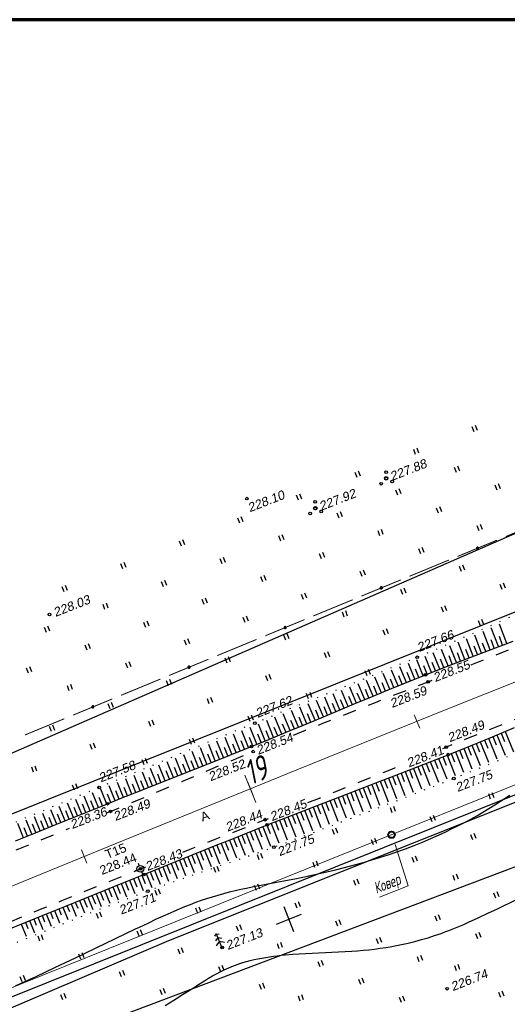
# Model space of a CAD drawing. Header units: millimetres. Extents: x -10 to 1169, y 1 to 1686.
# Tile 199 of 224: x 921 to 976, y 1223 to 1332. Entities that reach past the tile are written whole.
import ezdxf
from ezdxf.enums import TextEntityAlignment as Align
from ezdxf.lldxf.tags import DXFTag

# ---------------------------------------------------------------- set-up
doc = ezdxf.new("R2010")
doc.units = ezdxf.units.MM
for name, pattern in [('ADOT1', [1, 0, -1]), ('AHIDDEN2', [3, 1.5, -1.5]), ('CONTI', [0]), ('PHANTOM2', [1.25, 0.625, -0.125, 0.125, -0.125, 0.125, -0.125])]:
    doc.linetypes.add(name, pattern=pattern)
for name, color, linetype in [('CONTURS', 7, 'Continuous'), ('COORDS', 7, 'Continuous'), ('GPR_PICK', 7, 'Continuous'), ('IZOLINES', 32, 'Continuous'), ('PDIGIT', 170, 'Continuous'), ('PICKETS', 7, 'Continuous'), ('STATIONS', 7, 'Continuous'), ('Листы', 7, 'Continuous'), ('ОБЪЕКТЫ_АВТОДОРОГ', 7, 'Continuous'), ('УЧАСТКИ', 7, 'Continuous')]:
    doc.layers.add(name, color=color, linetype=linetype)
doc.layers.add('СВЯЗЬ', color=170, linetype='Связь', lineweight=30)
doc.styles.add('GPR', font='isocpeui.ttf', dxfattribs={"width": 0.8})
doc.styles.get("Standard").update_dxf_attribs({"font": 'arial.ttf'})
tags = doc.linetypes.add('газ', pattern='A,42.7,-5.08,["Г",Standard,S=2.54,R=0,X=-2.54,Y=-1.27],-3.81', length=51.59).pattern_tags.tags
tags[6] = DXFTag(74, 10)
doc.linetypes.add('Связь', pattern='A,12.5,[130,ltypeshp.shx,S=1,R=-30,X=0,Y=0.9],1,[130,ltypeshp.shx,S=1,R=-30,X=0,Y=0.9],1,[130,ltypeshp.shx,S=1,R=-30,X=0,Y=0.9],4.5', length=19)

# ---------------------------------------------------------------- blocks, each defined once
blk = doc.blocks.new('401')
at = {"layer": 'CONTURS'}
for p, q in [((0, 0), (0, 1.2)), ((0.8, 0), (0.8, 1.2))]:
    blk.add_line(p, q, dxfattribs=at)
blk = doc.blocks.new('390_5')
at = {"layer": 'CONTURS', "color": 7}
for p, q in [((0, 2.48), (-0.76, 2)), ((0, 3.4), (-0.57, 3.03)), ((0, 3.4), (0, 0.01)), ((0, 3.4), (0.58, 3.03)), ((0, 2.48), (0.77, 2)), ((-0.96, 0.88), (0, 1.51)), ((0.97, 0.88), (0, 1.51)), ((0, 0), (0.53, 0))]:
    blk.add_line(p, q, dxfattribs=at)
blk = doc.blocks.new('394')
at = {"layer": 'CONTURS', "color": 7, "linetype": 'Continuous'}
for centre, radius in [((0.03, 0.04), 0.4), ((0.52, 1.35), 0.3), ((-1.46, -0.66), 0.3), ((1, -1.11), 0.3)]:
    blk.add_circle(centre, radius, dxfattribs=at)
blk = doc.blocks.new('5_1')
at = {"layer": 'STATIONS', "color": 7, "linetype": 'Continuous'}
for p, q in [((-0.78, 0), (-1.28, 0)), ((0.01, 0.77), (0.01, 1.26)), ((0.79, 0), (1.3, 0)), ((0.01, -0.77), (0.01, -1.26))]:
    blk.add_line(p, q, dxfattribs=at)
blk.add_circle((0, 0), 0.75, dxfattribs=at)
for p in [(0, 0), (0.76, 0)]:
    blk.add_point(p, dxfattribs=at)
blk = doc.blocks.new('133')
at = {"layer": 'CONTURS', "color": 7, "linetype": 'Continuous', "const_width": 0.2}
for points in [[(-11, 0), (-2, 0)], [(0, 0), (9, 0)]]:
    blk.add_lwpolyline(points, dxfattribs=at)
at = {"layer": 'CONTURS', "color": 7, "linetype": 'Continuous', "const_width": 0.5}
blk.add_lwpolyline([(-6.79, 0, 1), (-6.29, 0, 1)], format="xyb", close=True, dxfattribs=at)
blk = doc.blocks.new('пкк')
at = {"layer": 'ОБЪЕКТЫ_АВТОДОРОГ', "lineweight": 15, "ltscale": 200}
blk.add_line((-0.011, -0.822), (-0.008, 0.805), dxfattribs=at)
blk = doc.blocks.new('пк')
at = {"layer": 'ОБЪЕКТЫ_АВТОДОРОГ', "linetype": 'Continuous', "lineweight": 25, "xscale": 2, "yscale": 2, "zscale": 2}
blk.add_blockref('пкк', (0, 0.01), dxfattribs=at)

msp = doc.modelspace()

# ---------------------------------------------------------------- linework, layer by layer
at = {"linetype": 'Continuous', "lineweight": 40}
msp.add_circle((962.89105, 1241.46846), 0.36213, dxfattribs=at)
at = {"layer": 'CONTURS', "color": 1, "linetype": 'газ', "lineweight": 15}
msp.add_line((813.78199, 1181.31461), (1023.98464, 1266.14331), dxfattribs=at)
at = {"layer": 'CONTURS', "lineweight": -2}
for p, q in [((974.78536, 1262.43343), (973.9908, 1264.52728)), ((975.72097, 1262.78648), (974.90876, 1264.93235)), ((971.98107, 1261.36765), (971.23246, 1263.31764)), ((972.91549, 1261.7238), (972.1524, 1263.72008)), ((973.84992, 1262.07996), (973.07204, 1264.12238)), ((974.31764, 1262.2567), (973.96229, 1263.19143)), ((975.25317, 1262.60996), (974.89878, 1263.54506)), ((969.18241, 1260.28713), (968.46561, 1262.12242)), ((970.11501, 1260.64805), (969.38835, 1262.51998)), ((971.0476, 1261.00898), (970.31079, 1262.91742)), ((971.51434, 1261.18831), (971.15506, 1262.12154)), ((972.44828, 1261.54572), (972.09056, 1262.47955)), ((973.38271, 1261.90188), (973.02622, 1262.83618)), ((966.39269, 1259.18375), (965.68638, 1260.95072)), ((967.32203, 1259.55299), (966.61337, 1261.34021)), ((968.25211, 1259.92033), (967.53957, 1261.73059)), ((968.71726, 1260.10373), (968.35224, 1261.03473)), ((969.64871, 1260.46759), (969.28588, 1261.39944)), ((970.58131, 1260.82852), (970.22029, 1261.76107)), ((963.61204, 1258.05772), (962.90063, 1259.80348)), ((964.53787, 1258.43566), (963.82948, 1260.18372)), ((965.4651, 1258.81015), (964.75804, 1260.56683)), ((965.9289, 1258.99695), (965.55662, 1259.92507)), ((966.85736, 1259.36837), (966.48748, 1260.29745)), ((967.78707, 1259.73666), (967.41965, 1260.66671)), ((961.7619, 1257.29814), (961.04261, 1259.04672)), ((962.68636, 1257.67943), (961.97166, 1259.42403)), ((963.1492, 1257.86857), (962.77097, 1258.79428)), ((964.07496, 1258.24669), (963.69848, 1259.17312)), ((965.00149, 1258.6229), (964.62701, 1259.55014)), ((958.99048, 1256.14957), (958.25596, 1257.92061)), ((959.91396, 1256.53321), (959.18468, 1258.29508)), ((960.3757, 1256.72502), (959.99367, 1257.64917)), ((960.83745, 1256.91684), (960.11358, 1258.67015)), ((961.29967, 1257.10749), (960.91865, 1258.03206)), ((962.22413, 1257.48878), (961.84437, 1258.41387)), ((956.22182, 1254.99436), (955.4704, 1256.80066)), ((957.1446, 1255.37968), (956.39864, 1257.17359)), ((958.06751, 1255.76469), (957.32712, 1257.54691)), ((958.52899, 1255.95713), (958.14563, 1256.88072)), ((959.45222, 1256.34139), (959.06944, 1257.26523)), ((953.45313, 1253.8392), (952.68873, 1255.68173)), ((954.37613, 1254.224), (953.6154, 1256.05494)), ((955.29906, 1254.60897), (954.54264, 1256.42777)), ((955.76044, 1254.80166), (955.37639, 1255.72498)), ((956.68321, 1255.18702), (956.29919, 1256.11034)), ((957.60606, 1255.57218), (957.22226, 1256.4956)), ((950.68185, 1252.69028), (949.91308, 1254.55923)), ((951.60607, 1253.07216), (950.83751, 1254.934)), ((952.52972, 1253.45538), (951.76279, 1255.3083)), ((952.99143, 1253.64729), (952.60861, 1254.57112)), ((953.91463, 1254.0316), (953.53119, 1254.95517)), ((954.8376, 1254.41648), (954.45375, 1255.33988)), ((947.90563, 1251.55337), (947.14391, 1253.42769)), ((948.8318, 1251.93048), (948.06646, 1253.8061)), ((949.75714, 1252.30963), (948.98935, 1254.18301)), ((950.2195, 1252.49995), (949.83968, 1253.42501)), ((951.14396, 1252.88122), (950.76297, 1253.8058)), ((952.06789, 1253.26377), (951.68589, 1254.18793)), ((945.12338, 1250.43129), (944.37762, 1252.288)), ((946.05147, 1250.80366), (945.29971, 1252.66847)), ((946.97901, 1251.17738), (946.22184, 1253.04866)), ((947.44232, 1251.36537), (947.06653, 1252.29208)), ((948.36872, 1251.74192), (947.99157, 1252.66808)), ((949.29447, 1252.12005), (948.91595, 1253.04565)), ((973.69566, 1252.21622), (974.62803, 1249.94345)), ((974.15791, 1252.4068), (974.53816, 1251.48192)), ((974.62016, 1252.59739), (975.55637, 1250.32527)), ((975.08205, 1252.78886), (975.46357, 1251.8645)), ((975.54394, 1252.98032), (976.48382, 1250.70695)), ((942.33671, 1249.32023), (941.61111, 1251.14217)), ((943.26591, 1249.68981), (942.53331, 1251.52476)), ((944.19495, 1250.05979), (943.45548, 1251.90646)), ((944.65917, 1250.24554), (944.28694, 1251.17368)), ((945.58743, 1250.61747), (945.21412, 1251.54518)), ((946.51524, 1250.99052), (946.14075, 1251.91775)), ((970.9179, 1251.08306), (971.83605, 1248.8117)), ((971.38142, 1251.27055), (971.75715, 1250.34381)), ((971.84494, 1251.45803), (972.76807, 1249.18785)), ((972.30762, 1251.64757), (972.68506, 1250.72154)), ((972.7703, 1251.83712), (973.69824, 1249.56573)), ((973.23298, 1252.02667), (973.61185, 1251.10122)), ((939.54752, 1248.2155), (938.8427, 1249.99216)), ((940.4774, 1248.58338), (939.76575, 1250.37585)), ((941.40712, 1248.95165), (940.68848, 1250.7593)), ((941.87191, 1249.13594), (941.5022, 1250.06508)), ((942.80131, 1249.50502), (942.43092, 1250.43389)), ((943.73043, 1249.8748), (943.35916, 1250.80333)), ((968.13317, 1249.96716), (969.03605, 1247.6962)), ((968.59793, 1250.15155), (968.96817, 1249.22261)), ((969.06269, 1250.33593), (969.96964, 1248.06599)), ((969.52658, 1250.52251), (969.89858, 1249.59428)), ((969.99046, 1250.7091), (970.90304, 1248.43893)), ((970.45418, 1250.89608), (970.82806, 1249.9686)), ((936.75784, 1247.11202), (936.07217, 1248.8395)), ((937.68766, 1247.48005), (936.99596, 1249.2239)), ((938.6176, 1247.84775), (937.91947, 1249.60811)), ((939.08256, 1248.03162), (938.71386, 1248.96117)), ((940.01246, 1248.39944), (939.64358, 1249.32892)), ((940.94226, 1248.76751), (940.57304, 1249.69686)), ((965.34161, 1248.86848), (966.23401, 1246.59221)), ((965.80712, 1249.05095), (966.1728, 1248.12021)), ((966.27263, 1249.23342), (967.16801, 1246.95943)), ((966.73814, 1249.41591), (967.10531, 1248.48576)), ((967.20365, 1249.5984), (968.10236, 1247.32743)), ((967.66841, 1249.78278), (968.03712, 1248.85324)), ((934.89863, 1246.3749), (934.22382, 1248.07061)), ((935.82811, 1246.74377), (935.14807, 1248.45505)), ((936.29298, 1246.92789), (935.92387, 1247.85728)), ((937.22275, 1247.29603), (936.85394, 1248.22554)), ((938.15263, 1247.6639), (937.78395, 1248.59345)), ((962.54475, 1247.78331), (963.43164, 1245.49626)), ((963.0111, 1247.96363), (963.37315, 1247.03148)), ((963.47745, 1248.14395), (964.3657, 1245.86066)), ((963.94354, 1248.32496), (964.30663, 1247.39321)), ((964.40962, 1248.50597), (965.2997, 1246.22585)), ((964.87561, 1248.68722), (965.23993, 1247.75595)), ((932.11217, 1245.26332), (931.44941, 1246.9182)), ((933.0405, 1245.63507), (932.37452, 1247.30206)), ((933.50497, 1245.82018), (933.13429, 1246.74894)), ((933.96944, 1246.00529), (933.29921, 1247.68628)), ((934.43404, 1246.19009), (934.06398, 1247.11911)), ((935.36337, 1246.55933), (934.99385, 1247.48855)), ((959.74518, 1246.70515), (960.63002, 1244.41126)), ((960.21189, 1246.88456), (960.57195, 1245.95163)), ((960.67859, 1247.06397), (961.56394, 1244.7713)), ((961.14519, 1247.24366), (961.50572, 1246.31091)), ((961.61178, 1247.42335), (962.49771, 1245.13347)), ((962.07826, 1247.60333), (962.43946, 1246.67084)), ((929.32885, 1244.14387), (928.67472, 1245.76818)), ((930.25644, 1244.51748), (929.59946, 1246.15129)), ((930.72024, 1244.70428), (930.34744, 1245.6322)), ((931.18403, 1244.89109), (930.52435, 1246.5345)), ((931.6481, 1245.0772), (931.27595, 1246.00538)), ((932.57633, 1245.4492), (932.20495, 1246.37768)), ((956.94476, 1245.62923), (957.82893, 1243.33771)), ((957.41149, 1245.80856), (957.77136, 1244.87555)), ((957.87822, 1245.98789), (958.76246, 1243.69453)), ((958.34498, 1246.16716), (958.70472, 1245.23411)), ((958.81174, 1246.34644), (959.69649, 1244.05154)), ((959.27846, 1246.52579), (959.63826, 1245.59277)), ((926.54733, 1243.01999), (925.90069, 1244.61915)), ((927.47433, 1243.39504), (926.82533, 1245.00212)), ((927.93795, 1243.58227), (927.5637, 1244.5096)), ((928.40157, 1243.7695), (927.74997, 1245.38511)), ((928.86521, 1243.95669), (928.49141, 1244.8842)), ((929.79265, 1244.33068), (929.41933, 1245.25838)), ((954.14554, 1244.55015), (955.02603, 1242.27925)), ((954.61189, 1244.7305), (954.97309, 1243.79801)), ((955.07823, 1244.91084), (955.9608, 1242.63022)), ((955.54486, 1245.09045), (955.90548, 1244.15774)), ((956.01149, 1245.27005), (956.89468, 1242.98375)), ((956.47812, 1245.44964), (956.83828, 1244.51675)), ((923.76715, 1241.89277), (923.12731, 1243.47067)), ((924.6937, 1242.26895), (924.05165, 1243.85341)), ((925.15707, 1242.45681), (924.78168, 1243.38368)), ((925.62043, 1242.64467), (924.97616, 1244.23627)), ((926.08388, 1242.83233), (925.70883, 1243.75934)), ((927.01083, 1243.20752), (926.63616, 1244.13468)), ((951.34923, 1243.46358), (952.22087, 1241.23531)), ((951.81511, 1243.64513), (952.17888, 1242.71364)), ((952.28098, 1243.82669), (953.15632, 1241.58154)), ((952.74692, 1244.00807), (953.10967, 1243.07618)), ((953.21286, 1244.18945), (954.09129, 1241.92917)), ((953.6792, 1244.3698), (954.04108, 1243.43757)), ((921.91449, 1241.13934), (921.27913, 1242.70547)), ((922.37759, 1241.32786), (922.00165, 1242.2545)), ((922.84069, 1241.51637), (922.20307, 1243.08799)), ((923.30392, 1241.70457), (922.92806, 1242.63125)), ((924.23043, 1242.08086), (923.85476, 1243.00762)), ((948.55802, 1242.36397), (949.41085, 1240.20834)), ((949.02298, 1242.54787), (949.39025, 1241.61776)), ((949.48793, 1242.73177), (950.34831, 1240.54879)), ((949.95316, 1242.91497), (950.31927, 1241.9844)), ((950.41838, 1243.09817), (951.28517, 1240.89108)), ((950.88381, 1243.28088), (951.24873, 1242.34984)), ((945.771, 1241.25379), (946.58616, 1239.21054)), ((946.23535, 1241.43922), (946.6055, 1240.51025)), ((946.69969, 1241.62464), (947.52938, 1239.53983)), ((947.16416, 1241.80976), (947.5335, 1240.88047)), ((947.62863, 1241.99489), (948.47139, 1239.87163)), ((948.09333, 1242.17943), (948.46172, 1241.24976)), ((942.98639, 1240.13758), (943.74904, 1238.23648)), ((943.45038, 1240.3239), (943.82244, 1239.39569)), ((943.91437, 1240.51021), (944.69549, 1238.55992)), ((944.37844, 1240.69631), (944.74996, 1239.76789)), ((944.84252, 1240.88241), (945.64148, 1238.88411)), ((945.30676, 1241.0681), (945.67766, 1240.13942)), ((940.20337, 1239.01741), (940.90844, 1237.2657)), ((940.66714, 1239.20426), (941.04038, 1238.27653)), ((941.13091, 1239.39112), (941.85513, 1237.5902)), ((941.59473, 1239.57786), (941.96766, 1238.65)), ((942.05855, 1239.7646), (942.8021, 1237.91366)), ((942.52247, 1239.95109), (942.89501, 1239.02307)), ((937.42111, 1237.89533), (938.07329, 1236.2776)), ((937.8848, 1238.08238), (938.25865, 1237.15489)), ((938.3485, 1238.26944), (939.0172, 1236.61009)), ((938.8122, 1238.45648), (939.1859, 1237.52893)), ((939.27589, 1238.64351), (939.96216, 1236.93975)), ((939.73963, 1238.83046), (940.11314, 1237.90283)), ((934.6389, 1236.77313), (935.25243, 1235.25261)), ((935.1026, 1236.96018), (935.47673, 1236.0328)), ((935.5663, 1237.14722), (936.19079, 1235.59902)), ((936.03001, 1237.33422), (936.40405, 1236.40681)), ((936.49372, 1237.52123), (937.13063, 1235.9418)), ((936.95742, 1237.70828), (937.33136, 1236.78083)), ((931.85699, 1235.65021), (932.44452, 1234.19597)), ((932.32059, 1235.83749), (932.69512, 1234.91027)), ((932.7842, 1236.02476), (933.37907, 1234.5517)), ((933.24786, 1236.21189), (933.62223, 1235.28461)), ((933.71152, 1236.39902), (934.31563, 1234.90238)), ((934.17521, 1236.58608), (934.54945, 1235.65875)), ((929.53923, 1234.71319), (929.91425, 1233.78617)), ((930.00275, 1234.90068), (930.57707, 1233.48062)), ((930.46627, 1235.08817), (930.8411, 1234.16108)), ((930.92978, 1235.27566), (931.50998, 1233.84024)), ((931.39339, 1235.46293), (931.76805, 1234.53578)), ((926.75854, 1233.58725), (927.03838, 1232.89674)), ((927.22194, 1233.77502), (927.78324, 1232.38958)), ((927.68537, 1233.96273), (927.96682, 1233.26784)), ((928.1488, 1234.15044), (928.71329, 1232.75631)), ((928.61226, 1234.33807), (928.98747, 1233.41113)), ((929.07572, 1234.5257), (929.64479, 1233.11939)), ((923.97852, 1232.45964), (924.25635, 1231.77523)), ((924.44178, 1232.64776), (924.99743, 1231.27856)), ((924.90512, 1232.83569), (925.18324, 1232.15019)), ((925.36846, 1233.02363), (925.92528, 1231.65081)), ((925.8318, 1233.21156), (926.11052, 1232.5242)), ((926.29513, 1233.39949), (926.8532, 1232.02286)), ((921.66235, 1231.5187), (922.22026, 1230.14642)), ((922.12556, 1231.70696), (922.40418, 1231.02142)), ((922.58876, 1231.89522), (923.14534, 1230.52534)), ((923.05201, 1232.08337), (923.33008, 1231.39879)), ((923.51526, 1232.27152), (924.07094, 1230.90308))]:
    msp.add_line(p, q, dxfattribs=at)
at = {"layer": 'CONTURS', "color": 0, "linetype": 'CONTI', "lineweight": 15}
for p, q in [((963.31036, 1240.36379), (964.74117, 1235.77105)), ((961.55131, 1234.50719), (964.75188, 1235.75822))]:
    msp.add_line(p, q, dxfattribs=at)
at = {"layer": 'CONTURS', "linetype": 'ADOT1', "flags": 128}
for points in [[(1011.80939, 1279.79441), (1009.64266, 1279.04136), (1007.47991, 1278.27836), (1005.32115, 1277.5054), (1003.16637, 1276.7225), (1001.01557, 1275.92964), (998.86877, 1275.12683), (996.72594, 1274.31407), (994.5871, 1273.49136), (992.45225, 1272.6587), (990.32138, 1271.81608), (987.84317, 1270.81136), (985.37594, 1269.77942), (982.91729, 1268.72612), (980.46487, 1267.65732), (978.01629, 1266.57887), (975.56917, 1265.49662), (973.12116, 1264.41642), (970.66986, 1263.34413), (968.21291, 1262.2856), (965.74793, 1261.24668), (963.94466, 1260.50101), (962.13873, 1259.76172), (960.33072, 1259.02743), (958.52119, 1258.29678), (956.71072, 1257.56837), (954.89987, 1256.84084), (953.08923, 1256.11281), (951.27937, 1255.38289), (949.47085, 1254.64971), (947.66425, 1253.91189), (945.931, 1253.1994), (944.19869, 1252.48461), (942.46716, 1251.76795), (940.73621, 1251.04983), (939.0057, 1250.33069), (937.27543, 1249.61093), (935.54524, 1248.89098), (933.81495, 1248.17127), (932.0844, 1247.45221), (930.3534, 1246.73422), (928.34898, 1245.90382), (926.3445, 1245.07354), (924.33998, 1244.24338), (922.3354, 1243.41334), (920.33077, 1242.58343), (918.32609, 1241.75364), (916.32136, 1240.92397), (914.31658, 1240.09443), (912.31175, 1239.26501), (910.30687, 1238.43571)], [(1016.53325, 1266.70384), (1014.31762, 1265.83292), (1012.10298, 1264.95956), (1009.88933, 1264.08376), (1007.67667, 1263.20551), (1005.465, 1262.32482), (1003.25432, 1261.44169), (1001.04463, 1260.55612), (998.83594, 1259.66811), (996.62823, 1258.77765), (994.42152, 1257.88476), (991.95862, 1256.87952), (989.4998, 1255.86411), (987.04385, 1254.84158), (984.58954, 1253.81499), (982.13566, 1252.78738), (979.68098, 1251.76181), (977.22428, 1250.74133), (974.76435, 1249.72899), (972.29995, 1248.72784), (969.82988, 1247.74094), (967.83543, 1246.95321), (965.83963, 1246.16853), (963.84225, 1245.38756), (961.84311, 1244.611), (959.84199, 1243.83952), (957.83869, 1243.0738), (955.833, 1242.31453), (953.82471, 1241.56239), (951.81363, 1240.81806), (949.79954, 1240.08222), (948.40097, 1239.58097), (946.99897, 1239.08897), (945.5945, 1238.60368), (944.1885, 1238.12254), (942.78192, 1237.64303), (941.37571, 1237.16258), (939.97081, 1236.67866), (938.56818, 1236.18872), (937.16876, 1235.69022), (935.7735, 1235.1806), (933.55133, 1234.34983), (931.33414, 1233.50587), (929.12191, 1232.64872), (926.91466, 1231.77837), (924.71237, 1230.89484), (922.51506, 1229.99811), (920.32272, 1229.08819), (918.13535, 1228.16508), (915.95294, 1227.22877), (913.77551, 1226.27928)]]:
    msp.add_lwpolyline(points, dxfattribs=at)
at = {"layer": 'CONTURS', "linetype": 'AHIDDEN2', "flags": 128}
for points in [[(971.74259, 1260.41379), (971.83976, 1260.45242), (974.27267, 1261.42029), (976.70533, 1262.38877), (979.13775, 1263.35788), (981.56991, 1264.3276), (984.00183, 1265.29794), (986.43351, 1266.26889), (988.86493, 1267.24047), (991.29611, 1268.21266), (991.54319, 1268.31277)], [(989.08032, 1259.31899), (988.58912, 1259.12129), (986.13805, 1258.13481), (983.68698, 1257.14835), (981.2359, 1256.16191), (978.7848, 1255.1755), (976.3337, 1254.18911), (973.88259, 1253.20275), (971.43147, 1252.21641), (968.98034, 1251.23009)], [(951.96365, 1252.56232), (953.30458, 1253.10528), (955.25268, 1253.88974), (957.20229, 1254.6705), (959.15343, 1255.44754), (961.1061, 1256.22086), (963.06028, 1256.99047), (965.01598, 1257.75636), (966.97321, 1258.51854)], [(966.97321, 1258.51854), (967.39677, 1258.68679)], [(968.58082, 1251.06898), (968.98034, 1251.23009)], [(931.19747, 1243.90376), (931.61283, 1244.07526), (933.20074, 1244.73526), (934.7868, 1245.39975), (936.37151, 1246.0675), (937.95539, 1246.73728), (939.53893, 1247.40787), (941.12265, 1248.07801), (942.70705, 1248.74649), (944.29264, 1249.41206), (945.87993, 1250.0735), (947.46942, 1250.72958), (947.61733, 1250.79013)], [(953.58647, 1245.05368), (954.86177, 1245.56251), (956.87998, 1246.36897), (958.89777, 1247.1765), (960.91513, 1247.98509), (962.93206, 1248.79475), (964.37545, 1249.37505)], [(939.63866, 1239.53438), (940.4751, 1239.86437), (941.86367, 1240.41109), (943.2524, 1240.9574), (944.64108, 1241.50386), (946.02948, 1242.05101), (947.4174, 1242.59937), (948.80461, 1243.1495), (949.17555, 1243.29704)], [(915.54307, 1237.52433), (917.28512, 1238.22501), (919.33525, 1239.05273), (921.38428, 1239.88313), (923.4322, 1240.7162), (925.47901, 1241.55195), (927.03196, 1242.18842)], [(917.56879, 1230.58609), (919.6541, 1231.44897), (921.832, 1232.34637), (924.0112, 1233.24052), (926.19171, 1234.13144), (928.37352, 1235.01911), (930.55664, 1235.90354), (932.74106, 1236.78473), (934.92678, 1237.66268), (935.29231, 1237.80873)]]:
    msp.add_lwpolyline(points, dxfattribs=at)
at = {"layer": 'CONTURS', "linetype": 'Continuous', "flags": 128}
for points in [[(921.0358, 1240.78165), (923.08292, 1241.61498), (925.13079, 1242.44641), (927.17943, 1243.27595), (929.22883, 1244.10359), (931.27899, 1244.92934), (932.87775, 1245.57021), (934.4778, 1246.20789), (936.07878, 1246.84324), (937.68035, 1247.47716), (939.28214, 1248.1105), (940.8838, 1248.74416), (942.48499, 1249.37901), (944.08533, 1250.01593), (945.68448, 1250.6558), (947.28208, 1251.29949), (949.22467, 1252.09044), (951.16425, 1252.88886), (953.10165, 1253.69267), (955.03771, 1254.49981), (956.97326, 1255.3082), (958.90913, 1256.11578), (960.84614, 1256.92045), (962.78513, 1257.72016), (964.72694, 1258.51284), (966.67238, 1259.2964), (969.10219, 1260.25608), (971.53869, 1261.19904), (973.98013, 1262.12959), (976.42479, 1263.05206)], [(919.9147, 1230.80792), (922.11109, 1231.70121), (924.30791, 1232.59346), (926.50514, 1233.48467), (928.7028, 1234.37485), (930.90087, 1235.26398), (933.09937, 1236.15208), (935.29828, 1237.03913), (936.67306, 1237.59355), (938.04778, 1238.14814), (939.42253, 1238.70266), (940.79741, 1239.25686), (942.17253, 1239.81048), (943.54796, 1240.36328), (944.92383, 1240.91501), (946.30021, 1241.46542), (947.67722, 1242.01425), (949.05494, 1242.56126), (951.06657, 1243.35342), (953.08102, 1244.13846), (955.09754, 1244.91831), (957.11535, 1245.69488), (959.13369, 1246.47009), (961.1518, 1247.24587), (963.16891, 1248.02413), (965.18426, 1248.8068), (967.19708, 1249.59579), (969.20661, 1250.39303), (971.6652, 1251.38439), (974.11833, 1252.38937), (976.56738, 1253.40457)]]:
    msp.add_lwpolyline(points, dxfattribs=at)
at = {"layer": 'COORDS', "lineweight": -2}
for p, q in [((950.08065, 1231.50711), (952.87478, 1232.59928)), ((952.0238, 1230.65613), (950.93163, 1233.45026))]:
    msp.add_line(p, q, dxfattribs=at)
at = {"layer": 'IZOLINES'}
for points in [[(921.0118, 1224.61852), (922.13392, 1225.13081), (923.25406, 1225.64741), (925.4888, 1226.69245), (927.71685, 1227.75159), (929.93962, 1228.82171), (934.3824, 1230.96769), (934.82498, 1231.17898), (934.82472, 1231.17891), (935.77926, 1231.63117), (936.73609, 1232.07855), (937.69622, 1232.51872), (938.68373, 1232.95752), (938.68746, 1232.95915), (938.68746, 1232.95915), (938.68746, 1232.95915), (938.68746, 1232.95915), (938.68746, 1232.95915), (938.68747, 1232.95915), (938.68747, 1232.95915), (938.68748, 1232.95916), (938.68764, 1232.95902), (939.28813, 1233.21649), (939.89185, 1233.46618), (940.49907, 1233.70706), (941.11004, 1233.93811), (941.72484, 1234.1585), (942.34346, 1234.36768), (942.96577, 1234.56536), (943.59152, 1234.75153), (944.22043, 1234.92649), (944.85215, 1235.09076), (945.4863, 1235.24511), (946.12252, 1235.39054), (946.76043, 1235.52819), (947.53069, 1235.68558), (947.52692, 1235.68422), (948.37203, 1235.84954), (950.06445, 1236.16874), (950.91326, 1236.33028), (950.91308, 1236.33037), (952.31645, 1236.60729), (953.69988, 1236.89608), (953.69379, 1236.89462), (954.68619, 1237.11236), (955.6766, 1237.33882), (956.66476, 1237.5748), (957.65033, 1237.82114), (958.63294, 1238.07883), (959.61215, 1238.3489), (960.5875, 1238.63233), (961.5585, 1238.93005), (962.52466, 1239.24281), (963.48549, 1239.57123), (964.44054, 1239.91578), (965.38938, 1240.27677), (966.33158, 1240.6544), (967.26674, 1241.04884), (968.19443, 1241.46023), (968.91821, 1241.7957), (969.64495, 1242.14592), (969.64789, 1242.14736), (969.64787, 1242.14693), (970.33746, 1242.49267), (971.02185, 1242.84843), (971.6984, 1243.21345), (972.36841, 1243.58847), (972.36832, 1243.58827), (973.05144, 1243.98503), (973.72825, 1244.39233), (974.37825, 1244.79702), (975.01362, 1245.20532), (975.01039, 1245.20387), (975.53221, 1245.54781), (976.04989, 1245.89792)], [(937.66912, 1222.43516), (938.65722, 1223.033), (939.63559, 1223.64648), (941.19465, 1224.64506), (941.20682, 1224.65282), (941.23115, 1224.66834), (941.20745, 1224.65378), (942.08193, 1225.20302), (942.52316, 1225.4711), (942.96844, 1225.7323), (943.41874, 1225.98455), (943.87498, 1226.22559), (944.31887, 1226.44411), (944.76677, 1226.64722), (944.76611, 1226.64695), (945.12193, 1226.79549), (945.12242, 1226.79569), (945.12249, 1226.79557), (945.41114, 1226.90799), (945.70216, 1227.014), (945.99528, 1227.11385), (946.32313, 1227.21782), (946.32586, 1227.21866), (946.32586, 1227.21866), (946.32587, 1227.21866), (946.32587, 1227.21866), (946.32587, 1227.21866), (946.32588, 1227.21866), (946.32661, 1227.21812), (946.7458, 1227.34075), (947.16802, 1227.45211), (947.59264, 1227.55359), (948.0193, 1227.64582), (948.44767, 1227.72938), (948.87749, 1227.80482), (949.30852, 1227.87267), (949.74057, 1227.93345), (950.17345, 1227.9877), (950.60701, 1228.03593), (951.04113, 1228.07868), (951.9105, 1228.1499), (952.61103, 1228.19585), (953.31511, 1228.23431), (953.31595, 1228.23436), (953.31574, 1228.23508), (958.47787, 1228.48894), (959.10753, 1228.53797), (959.73653, 1228.59446), (960.36469, 1228.65916), (960.99182, 1228.73275), (961.61771, 1228.81581), (962.24214, 1228.90885), (962.74797, 1228.99209), (963.24345, 1229.08074), (963.24047, 1229.08024), (963.9911, 1229.22846), (964.73804, 1229.39356), (965.48081, 1229.5759), (966.2189, 1229.77566), (966.95192, 1229.99278), (967.67954, 1230.22686), (968.4016, 1230.47714), (968.83897, 1230.63718), (969.27769, 1230.80387), (969.27882, 1230.80431), (969.28108, 1230.80518), (969.27885, 1230.80516), (969.8287, 1231.02156), (970.37525, 1231.24609), (970.91896, 1231.47732), (971.46005, 1231.71456), (972.53529, 1232.20423), (973.60314, 1232.70965), (974.66593, 1233.22557), (976.78574, 1234.26921)]]:
    msp.add_lwpolyline(points, dxfattribs=at)
at = {"layer": 'PICKETS', "color": 7, "lineweight": -2}
for centre in [(962.28167, 1281.16781), (946.79455, 1278.93009), (954.40212, 1277.84092), (924.81877, 1266.01652), (965.74793, 1261.24668), (966.67238, 1259.2964), (966.97321, 1258.51854), (947.66425, 1253.91189), (947.28208, 1251.29949), (968.98034, 1251.23009), (947.46942, 1250.72958), (969.20661, 1250.39303), (969.82988, 1247.74094), (930.3534, 1246.73422), (931.27899, 1244.92934), (931.61283, 1244.07526), (948.80461, 1243.1495), (949.05494, 1242.56126), (949.79954, 1240.08222), (934.93071, 1237.66636), (934.93966, 1237.67093), (935.29828, 1237.03913), (935.7735, 1235.1806), (944.01863, 1228.89495), (969.06753, 1224.31054)]:
    msp.add_circle(centre, 0.15, dxfattribs=at)
at = {"layer": 'Листы', "lineweight": 70, "ltscale": 200}
msp.add_lwpolyline([(1167.09237, 1332.30798), (-9.65295, 1332.30798), (-9.65295, 1046.42792), (1167.09237, 1046.42792)], close=True, dxfattribs=at)
at = {"layer": 'ОБЪЕКТЫ_АВТОДОРОГ', "color": 0, "linetype": 'PHANTOM2', "lineweight": 15, "ltscale": 200}
msp.add_lwpolyline([(911.72715, 1232.09467), (922.51469, 1236.53113), (932.92125, 1240.79216), (942.88425, 1244.85393), (952.34672, 1248.69588), (961.25168, 1252.29745), (969.54215, 1255.63809), (977.16116, 1258.69723)], dxfattribs=at)
at = {"layer": 'СВЯЗЬ', "linetype": 'Связь', "lineweight": 30}
msp.add_lwpolyline([(1146.41637, 1263.14375), (1091.87553, 1271.08924), (1069.03704, 1272.80813), (1046.03853, 1270.71967), (1025.33756, 1264.51391), (938.07518, 1229.64794), (821.4805, 1179.84158), (792.13752, 1167.29619), (784.73035, 1160.22506), (779.95347, 1158.7997), (770.75835, 1158.19786), (712.82603, 1132.60797), (670.67828, 1114.17347), (616.9123, 1103.12252), (569.8256, 1099.02841)], dxfattribs=at)
at = {"layer": 'УЧАСТКИ', "color": 6, "linetype": 'Continuous', "lineweight": -2}
for p, q in [((1017.82132, 1293.03037), (878.25935, 1232.0365)), ((1028.47296, 1287.12276), (755.40943, 1177.42344)), ((762.29277, 1159.81352), (1034.03834, 1268.98415)), ((924.87919, 1218.32799), (1046.8684, 1264.50783))]:
    msp.add_line(p, q, dxfattribs=at)

# ---------------------------------------------------------------- block references
at = {"layer": 'CONTURS', "lineweight": -2}
for name, p, xscale, yscale, zscale, rotation in [('401', (972.0912, 1286.38576), 0.4999999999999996, 0.4999999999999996, 0.4999999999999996, 21.3494687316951), ('401', (965.57156, 1283.83738), 0.4999999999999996, 0.4999999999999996, 0.4999999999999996, 21.3494687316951), ('401', (959.05192, 1281.28899), 0.4999999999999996, 0.4999999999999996, 0.4999999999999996, 21.3494687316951), ('394', (962.28167, 1281.16781), 0.4999999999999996, 0.4999999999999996, 0.4999999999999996, 21.3494687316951), ('401', (970.10557, 1281.85175), 0.4999999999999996, 0.4999999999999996, 0.4999999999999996, 21.3494687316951), ('401', (963.58593, 1279.30336), 0.4999999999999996, 0.4999999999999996, 0.4999999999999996, 21.3494687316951), ('401', (974.63959, 1279.86612), 0.4999999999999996, 0.4999999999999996, 0.4999999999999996, 21.3494687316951), ('401', (952.53228, 1278.7406), 0.4999999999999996, 0.4999999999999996, 0.4999999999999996, 21.3494687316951), ('394', (954.40212, 1277.84092), 0.4999999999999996, 0.4999999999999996, 0.4999999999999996, 21.3494687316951), ('133', (979.97342, 1276.50752), 0.5263906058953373, 0.5, 0.5263906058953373, 202.4482295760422), ('401', (957.06629, 1276.75497), 0.4999999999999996, 0.4999999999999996, 0.4999999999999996, 21.3494687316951), ('401', (968.11995, 1277.31774), 0.4999999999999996, 0.4999999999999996, 0.4999999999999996, 21.3494687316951), ('401', (946.01264, 1276.19221), 0.4999999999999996, 0.4999999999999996, 0.4999999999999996, 21.3494687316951), ('401', (961.60031, 1274.76935), 0.4999999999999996, 0.4999999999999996, 0.4999999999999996, 21.3494687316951), ('401', (972.65396, 1275.33211), 0.4999999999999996, 0.4999999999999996, 0.4999999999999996, 21.3494687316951), ('401', (939.493, 1273.64382), 0.4999999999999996, 0.4999999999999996, 0.4999999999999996, 21.3494687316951), ('401', (950.54665, 1274.20658), 0.4999999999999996, 0.4999999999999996, 0.4999999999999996, 21.3494687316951), ('133', (969.27035, 1272.08549), 0.5263906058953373, 0.5, 0.5263906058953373, 202.4482295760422), ('401', (966.13432, 1272.78372), 0.4999999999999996, 0.4999999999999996, 0.4999999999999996, 21.3494687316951), ('401', (944.02701, 1271.6582), 0.4999999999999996, 0.4999999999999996, 0.4999999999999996, 21.3494687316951), ('401', (955.08067, 1272.22096), 0.4999999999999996, 0.4999999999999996, 0.4999999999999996, 21.3494687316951), ('401', (932.97335, 1271.09543), 0.4999999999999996, 0.4999999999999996, 0.4999999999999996, 21.3494687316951), ('401', (959.61468, 1270.23533), 0.4999999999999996, 0.4999999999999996, 0.4999999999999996, 21.3494687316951), ('401', (970.66834, 1270.79809), 0.4999999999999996, 0.4999999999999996, 0.4999999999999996, 21.3494687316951), ('401', (937.50737, 1269.10981), 0.4999999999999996, 0.4999999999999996, 0.4999999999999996, 21.3494687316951), ('401', (948.56102, 1269.67257), 0.4999999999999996, 0.4999999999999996, 0.4999999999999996, 21.3494687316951), ('133', (958.56728, 1267.66346), 0.5263906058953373, 0.5, 0.5263906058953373, 202.4482295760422), ('401', (926.45371, 1268.54704), 0.4999999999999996, 0.4999999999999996, 0.4999999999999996, 21.3494687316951), ('401', (964.14869, 1268.24971), 0.4999999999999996, 0.4999999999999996, 0.4999999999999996, 21.3494687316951), ('401', (975.20235, 1268.81247), 0.4999999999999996, 0.4999999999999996, 0.4999999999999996, 21.3494687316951), ('401', (942.04138, 1267.12418), 0.4999999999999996, 0.4999999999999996, 0.4999999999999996, 21.3494687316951), ('401', (953.09504, 1267.68694), 0.4999999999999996, 0.4999999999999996, 0.4999999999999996, 21.3494687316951), ('401', (930.98773, 1266.56142), 0.4999999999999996, 0.4999999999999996, 0.4999999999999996, 21.3494687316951), ('401', (957.62905, 1265.70132), 0.4999999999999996, 0.4999999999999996, 0.4999999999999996, 21.3494687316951), ('401', (968.68271, 1266.26408), 0.4999999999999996, 0.4999999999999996, 0.4999999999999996, 21.3494687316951), ('401', (935.52174, 1264.57579), 0.4999999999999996, 0.4999999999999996, 0.4999999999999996, 21.3494687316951), ('133', (947.86421, 1263.24143), 0.5263906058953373, 0.5, 0.5263906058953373, 202.4482295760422), ('401', (946.5754, 1265.13856), 0.4999999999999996, 0.4999999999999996, 0.4999999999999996, 21.3494687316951), ('401', (972.7986, 1264.75726), 0.4999999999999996, 0.4999999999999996, 0.4999999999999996, 21.3494687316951), ('401', (924.46809, 1264.01303), 0.4999999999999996, 0.4999999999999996, 0.4999999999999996, 21.3494687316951), ('401', (962.16307, 1263.71569), 0.4999999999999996, 0.4999999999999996, 0.4999999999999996, 21.3494687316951), ('401', (940.05576, 1262.59017), 0.4999999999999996, 0.4999999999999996, 0.4999999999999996, 21.3494687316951), ('401', (951.10941, 1263.15293), 0.4999999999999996, 0.4999999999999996, 0.4999999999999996, 21.3494687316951), ('401', (929.0021, 1262.0274), 0.4999999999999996, 0.4999999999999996, 0.4999999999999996, 21.3494687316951), ('133', (937.16113, 1258.81939), 0.5263906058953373, 0.5, 0.5263906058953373, 202.4482295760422), ('401', (944.58977, 1260.60454), 0.4999999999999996, 0.4999999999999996, 0.4999999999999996, 21.3494687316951), ('401', (955.64343, 1261.1673), 0.4999999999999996, 0.4999999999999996, 0.4999999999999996, 21.3494687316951), ('401', (922.48246, 1259.47902), 0.4999999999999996, 0.4999999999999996, 0.4999999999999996, 21.3494687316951), ('401', (933.53612, 1260.04178), 0.4999999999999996, 0.4999999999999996, 0.4999999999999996, 21.3494687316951), ('401', (960.17744, 1259.18168), 0.4999999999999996, 0.4999999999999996, 0.4999999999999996, 21.3494687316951), ('401', (938.07013, 1258.05615), 0.4999999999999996, 0.4999999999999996, 0.4999999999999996, 21.3494687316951), ('401', (949.12379, 1258.61891), 0.4999999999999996, 0.4999999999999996, 0.4999999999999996, 21.3494687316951), ('401', (927.01648, 1257.49339), 0.4999999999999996, 0.4999999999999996, 0.4999999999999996, 21.3494687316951), ('133', (926.45806, 1254.39736), 0.5263906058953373, 0.5, 0.5263906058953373, 202.4482295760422), ('401', (942.60415, 1256.07053), 0.4999999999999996, 0.4999999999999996, 0.4999999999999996, 21.3494687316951), ('401', (953.6578, 1256.63329), 0.4999999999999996, 0.4999999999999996, 0.4999999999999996, 21.3494687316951), ('401', (931.55049, 1255.50776), 0.4999999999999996, 0.4999999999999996, 0.4999999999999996, 21.3494687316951), ('401', (947.13816, 1254.0849), 0.4999999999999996, 0.4999999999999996, 0.4999999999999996, 21.3494687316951), ('401', (925.03085, 1252.95937), 0.4999999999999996, 0.4999999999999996, 0.4999999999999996, 21.3494687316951), ('401', (936.08451, 1253.52214), 0.4999999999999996, 0.4999999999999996, 0.4999999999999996, 21.3494687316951), ('401', (940.61852, 1251.53651), 0.4999999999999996, 0.4999999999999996, 0.4999999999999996, 21.3494687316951), ('401', (929.56486, 1250.97375), 0.4999999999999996, 0.4999999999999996, 0.4999999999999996, 21.3494687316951), ('401', (935.35304, 1249.24705), 0.4999999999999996, 0.4999999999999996, 0.4999999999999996, 21.3494687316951), ('401', (923.04522, 1248.42536), 0.4999999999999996, 0.4999999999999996, 0.4999999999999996, 21.3494687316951), ('401', (927.57924, 1246.43973), 0.4999999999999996, 0.4999999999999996, 0.4999999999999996, 21.3494687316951), ('401', (973.92355, 1245.45077), 0.4999999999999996, 0.4999999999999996, 0.4999999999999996, 21.3494687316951), ('401', (962.97483, 1243.90412), 0.4999999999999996, 0.4999999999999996, 0.4999999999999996, 21.3494687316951), ('401', (967.40391, 1242.90238), 0.4999999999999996, 0.4999999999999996, 0.4999999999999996, 21.3494687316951), ('401', (956.54489, 1241.48397), 0.4999999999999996, 0.4999999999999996, 0.4999999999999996, 21.3494687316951), ('401', (971.93792, 1240.91676), 0.4999999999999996, 0.4999999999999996, 0.4999999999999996, 21.3494687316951), ('401', (960.88427, 1240.35399), 0.4999999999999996, 0.4999999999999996, 0.4999999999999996, 21.3494687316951), ('401', (948.16922, 1238.67596), 0.4999999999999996, 0.4999999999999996, 0.4999999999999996, 21.3494687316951), ('401', (965.41828, 1238.36837), 0.4999999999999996, 0.4999999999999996, 0.4999999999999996, 21.3494687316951), ('401', (943.31097, 1237.24284), 0.4999999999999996, 0.4999999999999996, 0.4999999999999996, 21.3494687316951), ('401', (954.36463, 1237.8056), 0.4999999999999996, 0.4999999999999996, 0.4999999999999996, 21.3494687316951), ('401', (969.9523, 1236.38274), 0.4999999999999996, 0.4999999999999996, 0.4999999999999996, 21.3494687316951), ('401', (947.84499, 1235.25722), 0.4999999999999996, 0.4999999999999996, 0.4999999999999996, 21.3494687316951), ('401', (958.89864, 1235.81998), 0.4999999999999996, 0.4999999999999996, 0.4999999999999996, 21.3494687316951), ('401', (936.79133, 1234.69445), 0.4999999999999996, 0.4999999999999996, 0.4999999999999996, 21.3494687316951), ('401', (974.48631, 1234.39712), 0.4999999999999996, 0.4999999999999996, 0.4999999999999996, 21.3494687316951), ('401', (952.379, 1233.27159), 0.4999999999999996, 0.4999999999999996, 0.4999999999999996, 21.3494687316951), ('401', (930.27169, 1232.14607), 0.4999999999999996, 0.4999999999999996, 0.4999999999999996, 21.3494687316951), ('401', (941.32535, 1232.70883), 0.4999999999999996, 0.4999999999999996, 0.4999999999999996, 21.3494687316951), ('401', (967.96667, 1231.84873), 0.4999999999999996, 0.4999999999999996, 0.4999999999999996, 21.3494687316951), ('401', (945.85936, 1230.7232), 0.4999999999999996, 0.4999999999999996, 0.4999999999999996, 21.3494687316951), ('401', (956.91302, 1231.28596), 0.4999999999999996, 0.4999999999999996, 0.4999999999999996, 21.3494687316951), ('401', (923.75205, 1229.59768), 0.4999999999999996, 0.4999999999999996, 0.4999999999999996, 21.3494687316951), ('401', (934.80571, 1230.16044), 0.4999999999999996, 0.4999999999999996, 0.4999999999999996, 21.3494687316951), ('390_5', (943.99263, 1228.85478), 0.4999999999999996, 0.4999999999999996, 0.4999999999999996, 21.3494687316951), ('401', (972.50069, 1229.8631), 0.4999999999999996, 0.4999999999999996, 0.4999999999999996, 21.3494687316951), ('401', (950.39338, 1228.73758), 0.4999999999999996, 0.4999999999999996, 0.4999999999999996, 21.3494687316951), ('401', (961.44703, 1229.30034), 0.4999999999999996, 0.4999999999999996, 0.4999999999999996, 21.3494687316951), ('401', (928.28606, 1227.61205), 0.4999999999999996, 0.4999999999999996, 0.4999999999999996, 21.3494687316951), ('401', (939.33972, 1228.17481), 0.4999999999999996, 0.4999999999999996, 0.4999999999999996, 21.3494687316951), ('401', (965.98105, 1227.31471), 0.4999999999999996, 0.4999999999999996, 0.4999999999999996, 21.3494687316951), ('401', (943.87373, 1226.18919), 0.4999999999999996, 0.4999999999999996, 0.4999999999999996, 21.3494687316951), ('401', (954.92739, 1226.75195), 0.4999999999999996, 0.4999999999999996, 0.4999999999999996, 21.3494687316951), ('401', (970.13676, 1226.2969), 0.4999999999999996, 0.4999999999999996, 0.4999999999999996, 21.3494687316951), ('401', (932.82008, 1225.62642), 0.4999999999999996, 0.4999999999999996, 0.4999999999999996, 21.3494687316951), ('401', (921.76642, 1225.06366), 0.4999999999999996, 0.4999999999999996, 0.4999999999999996, 21.3494687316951), ('401', (948.40775, 1224.20356), 0.4999999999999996, 0.4999999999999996, 0.4999999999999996, 21.3494687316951), ('401', (959.46141, 1224.76632), 0.4999999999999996, 0.4999999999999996, 0.4999999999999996, 21.3494687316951), ('401', (926.30044, 1223.07804), 0.4999999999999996, 0.4999999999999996, 0.4999999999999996, 21.3494687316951), ('401', (937.35409, 1223.6408), 0.4999999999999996, 0.4999999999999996, 0.4999999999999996, 21.3494687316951), ('401', (952.73168, 1222.92336), 0.4999999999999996, 0.4999999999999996, 0.4999999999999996, 21.3494687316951), ('401', (975.04908, 1223.34346), 0.4999999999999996, 0.4999999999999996, 0.4999999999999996, 21.3494687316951), ('401', (963.99542, 1222.7807), 0.4999999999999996, 0.4999999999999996, 0.4999999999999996, 21.3494687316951)]:
    msp.add_blockref(name, p, dxfattribs=dict(at, xscale=xscale, yscale=yscale, zscale=zscale, rotation=rotation))
at = {"layer": 'STATIONS', "lineweight": -2, "xscale": 0.4999999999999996, "yscale": 0.4999999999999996, "zscale": 0.4999999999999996, "rotation": 21.3494687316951}
msp.add_blockref('5_1', (934.92678, 1237.66268), dxfattribs=at)
at = {"layer": 'ОБЪЕКТЫ_АВТОДОРОГ', "color": 0, "linetype": 'PHANTOM2', "lineweight": 15}
for name, p, rotation in [('пкк', (965.72916, 1254.10165), 21.94691464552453), ('пк', (947.18869, 1246.60162), 22.09811659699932), ('пкк', (947.18869, 1246.60162), 22.09811659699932), ('пкк', (928.66877, 1239.05096), 22.26697091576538)]:
    msp.add_blockref(name, p, dxfattribs=dict(at, rotation=rotation))

# ---------------------------------------------------------------- texts
at = {"layer": 'GPR_PICK', "style": 'GPR', "width": 0.7}
msp.add_text('Ковер', height=1.25, rotation=21.3494687, dxfattribs=at).set_placement((962.61475, 1235.44878), align=Align.CENTER)
at = {"layer": 'PDIGIT', "color": 7, "lineweight": -2, "oblique": 10}
for s, p in [('227.88', (962.92938, 1280.88415)), ('228.10', (947.10437, 1277.39814)), ('227.92', (955.04984, 1277.55726)), ('228.03', (925.46649, 1265.73286)), ('227.66', (965.95071, 1261.82282)), ('228.55', (967.74878, 1258.47303)), ('228.59', (962.93994, 1255.58909)), ('227.62', (947.97584, 1254.48814)), ('228.49', (969.36166, 1251.76721)), ('228.54', (948.05038, 1250.36905)), ('228.41', (964.80877, 1248.95326)), ('227.58', (930.51041, 1247.28309)), ('228.52', (942.72937, 1247.41458)), ('227.75', (970.25119, 1246.22626)), ('228.36', (927.33807, 1242.09208)), ('228.49', (932.14545, 1242.98662)), ('228.45', (949.57121, 1242.9716)), ('228.44', (944.62751, 1241.79518)), ('227.75', (950.40909, 1239.06155)), ('228.43', (935.71334, 1237.41838)), ('227.71', (932.77531, 1232.54605)), ('227.13', (944.66635, 1228.61129)), ('226.74', (969.71525, 1224.02688))]:
    msp.add_text(s, height=1, rotation=21.3494687, dxfattribs=at).set_placement(p)
at = {"layer": 'STATIONS', "color": 7, "lineweight": -2}
for s, p in [('T15  ', (931.23702, 1238.7582)), ('228.44', (930.64734, 1236.97468))]:
    msp.add_text(s, height=1, rotation=21.3494687, dxfattribs=at).set_placement(p)
at = {"layer": 'ОБЪЕКТЫ_АВТОДОРОГ', "style": 'GPR', "width": 0.7}
msp.add_text('19', height=2.722459, rotation=22.0981166, dxfattribs=at).set_placement((948.28985, 1247.41722), align=Align.CENTER)
at = {"layer": 'ОБЪЕКТЫ_АВТОДОРОГ', "lineweight": -2}
msp.add_text('А', height=1, rotation=19.258568, dxfattribs=at).set_placement((941.82987, 1242.92919))

doc.saveas('drawing.dxf')
